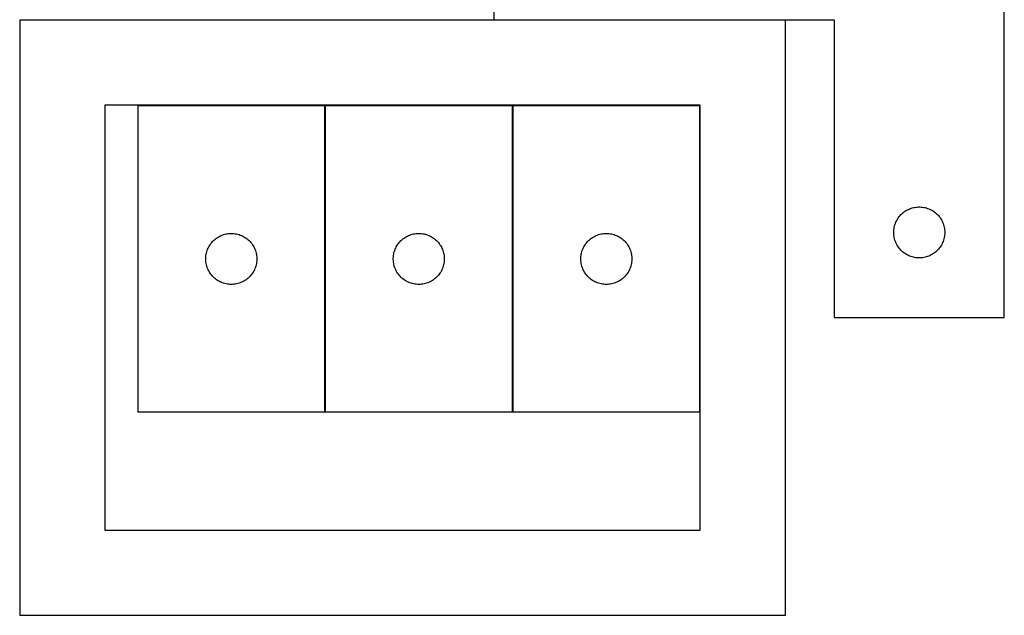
# Model space of a CAD drawing. Header units: millimetres. Extents: x 7 to 1493, y 7 to 2993.
# Tile 4 of 16: x 914 to 1493, y 7 to 357. Entities that reach past the tile are written whole.
import ezdxf

# ---------------------------------------------------------------- set-up
doc = ezdxf.new("R2010")
doc.units = ezdxf.units.MM
doc.layers.add('COMMON', color=5, linetype='CONTINUOUS', true_color=0x0000ff)
doc.layers.add('CUT', color=7, linetype='CONTINUOUS', true_color=0x000000)

msp = doc.modelspace()

# ---------------------------------------------------------------- linework, layer by layer
at = {"layer": 'COMMON'}
for p, q in [((1364.0716, 356.663434), (1192.727991, 356.663434)), ((1093.531471, 126.197733), (1093.531471, 306.197733)), ((1203.731472, 126.197733), (1203.731472, 306.197733))]:
    msp.add_line(p, q, dxfattribs=at)
at = {"layer": 'CUT'}
for p, q in [((1192.727991, 431.763434), (1192.727991, 356.763434)), ((1492.727991, 181.763434), (1492.727991, 431.763434)), ((1364.0716, 356.563433), (914.0716, 356.563433)), ((914.0716, 356.563433), (914.0716, 6.563433)), ((1192.727991, 356.763434), (1392.727991, 356.763434)), ((1364.0716, 6.563433), (1364.0716, 356.563433)), ((1392.727991, 356.763434), (1392.727991, 181.763434)), ((1314.0716, 306.563433), (964.0716, 306.563433)), ((964.0716, 306.563433), (964.0716, 56.563433)), ((983.43147, 306.197733), (983.43147, 126.197733)), ((1093.43147, 306.197733), (983.43147, 306.197733)), ((1093.43147, 126.197733), (1093.43147, 306.197733)), ((1093.631471, 306.197733), (1093.631471, 126.197733)), ((1203.631471, 306.197733), (1093.631471, 306.197733)), ((1203.631471, 126.197733), (1203.631471, 306.197733)), ((1203.831472, 306.197733), (1203.831472, 126.197733)), ((1313.831472, 306.197733), (1203.831472, 306.197733)), ((1313.831472, 126.197733), (1313.831472, 306.197733)), ((1314.0716, 56.563433), (1314.0716, 306.563433)), ((1432.538891, 242.771715), (1433.119093, 243.281641)), ((1433.119093, 243.281641), (1433.724777, 243.761023)), ((1433.724777, 243.761023), (1434.354335, 244.20859)), ((1434.354335, 244.20859), (1435.006099, 244.623154)), ((1435.006099, 244.623154), (1435.67834, 245.003616)), ((1435.67834, 245.003616), (1436.369275, 245.348968)), ((1436.369275, 245.348968), (1437.077072, 245.658294)), ((1437.077072, 245.658294), (1437.799855, 245.930773)), ((1437.799855, 245.930773), (1438.535706, 246.165682)), ((1438.535706, 246.165682), (1439.282675, 246.3624)), ((1439.282675, 246.3624), (1440.038779, 246.520404)), ((1440.038779, 246.520404), (1440.802015, 246.639274)), ((1440.802015, 246.639274), (1441.570359, 246.718697)), ((1441.570359, 246.718697), (1442.341772, 246.758461)), ((1442.341772, 246.758461), (1443.11421, 246.758461)), ((1443.11421, 246.758461), (1443.885623, 246.718697)), ((1443.885623, 246.718697), (1444.653966, 246.639274)), ((1444.653966, 246.639274), (1445.417202, 246.520404)), ((1445.417202, 246.520404), (1446.173307, 246.3624)), ((1446.173307, 246.3624), (1446.920275, 246.165682)), ((1446.920275, 246.165682), (1447.656127, 245.930773)), ((1447.656127, 245.930773), (1448.378909, 245.658294)), ((1448.378909, 245.658294), (1449.086707, 245.348968)), ((1449.086707, 245.348968), (1449.777642, 245.003616)), ((1449.777642, 245.003616), (1450.449883, 244.623154)), ((1450.449883, 244.623154), (1451.101647, 244.20859)), ((1451.101647, 244.20859), (1451.731205, 243.761023)), ((1451.731205, 243.761023), (1452.336888, 243.281641)), ((1452.336888, 243.281641), (1452.917091, 242.771715)), ((1428.692239, 237.054716), (1428.983237, 237.770243)), ((1428.983237, 237.770243), (1429.310685, 238.469841)), ((1429.310685, 238.469841), (1429.673712, 239.151655)), ((1429.673712, 239.151655), (1430.071357, 239.813877)), ((1430.071357, 239.813877), (1430.502566, 240.454751)), ((1430.502566, 240.454751), (1430.966194, 241.072577)), ((1430.966194, 241.072577), (1431.461012, 241.665716)), ((1431.461012, 241.665716), (1431.985708, 242.232597)), ((1431.985708, 242.232597), (1432.538891, 242.771715)), ((1452.917091, 242.771715), (1453.470274, 242.232597)), ((1453.470274, 242.232597), (1453.99497, 241.665716)), ((1453.99497, 241.665716), (1454.489788, 241.072577)), ((1454.489788, 241.072577), (1454.953416, 240.454751)), ((1454.953416, 240.454751), (1455.384624, 239.813877)), ((1455.384624, 239.813877), (1455.782269, 239.151655)), ((1455.782269, 239.151655), (1456.145297, 238.469841)), ((1456.145297, 238.469841), (1456.472744, 237.770243)), ((1456.472744, 237.770243), (1456.763743, 237.054716)), ((1427.727991, 231.763434), (1427.747879, 232.535616)), ((1427.747879, 230.991253), (1427.727991, 231.763434)), ((1427.747879, 232.535616), (1427.807493, 233.305749)), ((1427.807493, 233.305749), (1427.906672, 234.071793)), ((1427.906672, 234.071793), (1428.045156, 234.831715)), ((1428.045156, 234.831715), (1428.222575, 235.583501)), ((1428.222575, 235.583501), (1428.43846, 236.325157)), ((1428.43846, 236.325157), (1428.692239, 237.054716)), ((1456.763743, 237.054716), (1457.017522, 236.325157)), ((1457.017522, 236.325157), (1457.233407, 235.583501)), ((1457.233407, 235.583501), (1457.410826, 234.831715)), ((1457.410826, 234.831715), (1457.549309, 234.071793)), ((1457.549309, 234.071793), (1457.648489, 233.305749)), ((1457.648489, 233.305749), (1457.708102, 232.535616)), ((1457.708102, 232.535616), (1457.727991, 231.763434)), ((1457.727991, 231.763434), (1457.708102, 230.991253)), ((1026.433882, 225.200947), (1026.913264, 225.80663)), ((1026.913264, 225.80663), (1027.42319, 226.386833)), ((1027.42319, 226.386833), (1027.962308, 226.940016)), ((1027.962308, 226.940016), (1028.529189, 227.464712)), ((1028.529189, 227.464712), (1029.122328, 227.95953)), ((1029.122328, 227.95953), (1029.740154, 228.423158)), ((1029.740154, 228.423158), (1030.381028, 228.854366)), ((1030.381028, 228.854366), (1031.043249, 229.252011)), ((1031.043249, 229.252011), (1031.725064, 229.615039)), ((1031.725064, 229.615039), (1032.424662, 229.942486)), ((1032.424662, 229.942486), (1033.140189, 230.233485)), ((1033.140189, 230.233485), (1033.869748, 230.487264)), ((1033.869748, 230.487264), (1034.611404, 230.703149)), ((1034.611404, 230.703149), (1035.363189, 230.880568)), ((1035.363189, 230.880568), (1036.123112, 231.019051)), ((1036.123112, 231.019051), (1036.889155, 231.118231)), ((1036.889155, 231.118231), (1037.659289, 231.177844)), ((1037.659289, 231.177844), (1038.43147, 231.197733)), ((1038.43147, 231.197733), (1039.203652, 231.177844)), ((1039.203652, 231.177844), (1039.973785, 231.118231)), ((1039.973785, 231.118231), (1040.739829, 231.019051)), ((1040.739829, 231.019051), (1041.499751, 230.880568)), ((1041.499751, 230.880568), (1042.251537, 230.703149)), ((1042.251537, 230.703149), (1042.993193, 230.487264)), ((1042.993193, 230.487264), (1043.722752, 230.233485)), ((1043.722752, 230.233485), (1044.438279, 229.942486)), ((1044.438279, 229.942486), (1045.137877, 229.615039)), ((1045.137877, 229.615039), (1045.819691, 229.252011)), ((1045.819691, 229.252011), (1046.481913, 228.854366)), ((1046.481913, 228.854366), (1047.122787, 228.423158)), ((1047.122787, 228.423158), (1047.740613, 227.95953)), ((1047.740613, 227.95953), (1048.333752, 227.464712)), ((1048.333752, 227.464712), (1048.900633, 226.940016)), ((1048.900633, 226.940016), (1049.439751, 226.386833)), ((1049.439751, 226.386833), (1049.949677, 225.80663)), ((1049.949677, 225.80663), (1050.429059, 225.200947)), ((1136.633883, 225.200947), (1137.113265, 225.80663)), ((1137.113265, 225.80663), (1137.623191, 226.386833)), ((1137.623191, 226.386833), (1138.162309, 226.940016)), ((1138.162309, 226.940016), (1138.72919, 227.464712)), ((1138.72919, 227.464712), (1139.322329, 227.95953)), ((1139.322329, 227.95953), (1139.940155, 228.423158)), ((1139.940155, 228.423158), (1140.581029, 228.854366)), ((1140.581029, 228.854366), (1141.24325, 229.252011)), ((1141.24325, 229.252011), (1141.925065, 229.615039)), ((1141.925065, 229.615039), (1142.624663, 229.942486)), ((1142.624663, 229.942486), (1143.34019, 230.233485)), ((1143.34019, 230.233485), (1144.069749, 230.487264)), ((1144.069749, 230.487264), (1144.811405, 230.703149)), ((1144.811405, 230.703149), (1145.56319, 230.880568)), ((1145.56319, 230.880568), (1146.323113, 231.019051)), ((1146.323113, 231.019051), (1147.089156, 231.118231)), ((1147.089156, 231.118231), (1147.85929, 231.177844)), ((1147.85929, 231.177844), (1148.631471, 231.197733)), ((1148.631471, 231.197733), (1149.403653, 231.177844)), ((1149.403653, 231.177844), (1150.173786, 231.118231)), ((1150.173786, 231.118231), (1150.93983, 231.019051)), ((1150.93983, 231.019051), (1151.699752, 230.880568)), ((1151.699752, 230.880568), (1152.451538, 230.703149)), ((1152.451538, 230.703149), (1153.193194, 230.487264)), ((1153.193194, 230.487264), (1153.922753, 230.233485)), ((1153.922753, 230.233485), (1154.63828, 229.942486)), ((1154.63828, 229.942486), (1155.337878, 229.615039)), ((1155.337878, 229.615039), (1156.019692, 229.252011)), ((1156.019692, 229.252011), (1156.681914, 228.854366)), ((1156.681914, 228.854366), (1157.322788, 228.423158)), ((1157.322788, 228.423158), (1157.940614, 227.95953)), ((1157.940614, 227.95953), (1158.533753, 227.464712)), ((1158.533753, 227.464712), (1159.100634, 226.940016)), ((1159.100634, 226.940016), (1159.639752, 226.386833)), ((1159.639752, 226.386833), (1160.149678, 225.80663)), ((1160.149678, 225.80663), (1160.62906, 225.200947)), ((1246.833884, 225.200947), (1247.313266, 225.80663)), ((1247.313266, 225.80663), (1247.823192, 226.386833)), ((1247.823192, 226.386833), (1248.36231, 226.940016)), ((1248.36231, 226.940016), (1248.929191, 227.464712)), ((1248.929191, 227.464712), (1249.52233, 227.95953)), ((1249.52233, 227.95953), (1250.140156, 228.423158)), ((1250.140156, 228.423158), (1250.78103, 228.854366)), ((1250.78103, 228.854366), (1251.443251, 229.252011)), ((1251.443251, 229.252011), (1252.125066, 229.615039)), ((1252.125066, 229.615039), (1252.824664, 229.942486)), ((1252.824664, 229.942486), (1253.540191, 230.233485)), ((1253.540191, 230.233485), (1254.26975, 230.487264)), ((1254.26975, 230.487264), (1255.011406, 230.703149)), ((1255.011406, 230.703149), (1255.763191, 230.880568)), ((1255.763191, 230.880568), (1256.523114, 231.019051)), ((1256.523114, 231.019051), (1257.289157, 231.118231)), ((1257.289157, 231.118231), (1258.059291, 231.177844)), ((1258.059291, 231.177844), (1258.831472, 231.197733)), ((1258.831472, 231.197733), (1259.603654, 231.177844)), ((1259.603654, 231.177844), (1260.373787, 231.118231)), ((1260.373787, 231.118231), (1261.139831, 231.019051)), ((1261.139831, 231.019051), (1261.899753, 230.880568)), ((1261.899753, 230.880568), (1262.651539, 230.703149)), ((1262.651539, 230.703149), (1263.393195, 230.487264)), ((1263.393195, 230.487264), (1264.122754, 230.233485)), ((1264.122754, 230.233485), (1264.838281, 229.942486)), ((1264.838281, 229.942486), (1265.537879, 229.615039)), ((1265.537879, 229.615039), (1266.219693, 229.252011)), ((1266.219693, 229.252011), (1266.881915, 228.854366)), ((1266.881915, 228.854366), (1267.522789, 228.423158)), ((1267.522789, 228.423158), (1268.140615, 227.95953)), ((1268.140615, 227.95953), (1268.733754, 227.464712)), ((1268.733754, 227.464712), (1269.300635, 226.940016)), ((1269.300635, 226.940016), (1269.839753, 226.386833)), ((1269.839753, 226.386833), (1270.349679, 225.80663)), ((1270.349679, 225.80663), (1270.829061, 225.200947)), ((1427.807493, 230.221119), (1427.747879, 230.991253)), ((1427.906672, 229.455076), (1427.807493, 230.221119)), ((1428.045156, 228.695153), (1427.906672, 229.455076)), ((1428.222575, 227.943368), (1428.045156, 228.695153)), ((1428.43846, 227.201712), (1428.222575, 227.943368)), ((1428.692239, 226.472153), (1428.43846, 227.201712)), ((1428.983237, 225.756626), (1428.692239, 226.472153)), ((1429.310685, 225.057027), (1428.983237, 225.756626)), ((1456.472744, 225.756626), (1456.145297, 225.057027)), ((1456.763743, 226.472153), (1456.472744, 225.756626)), ((1457.017522, 227.201712), (1456.763743, 226.472153)), ((1457.233407, 227.943368), (1457.017522, 227.201712)), ((1457.410826, 228.695153), (1457.233407, 227.943368)), ((1457.549309, 229.455076), (1457.410826, 228.695153)), ((1457.648489, 230.221119), (1457.549309, 229.455076)), ((1457.708102, 230.991253), (1457.648489, 230.221119)), ((1023.832505, 219.643049), (1024.029222, 220.390017)), ((1024.029222, 220.390017), (1024.264132, 221.125869)), ((1024.264132, 221.125869), (1024.536611, 221.848651)), ((1024.536611, 221.848651), (1024.845936, 222.556449)), ((1024.845936, 222.556449), (1025.191288, 223.247384)), ((1025.191288, 223.247384), (1025.571751, 223.919625)), ((1025.571751, 223.919625), (1025.986315, 224.571389)), ((1025.986315, 224.571389), (1026.433882, 225.200947)), ((1050.429059, 225.200947), (1050.876626, 224.571389)), ((1050.876626, 224.571389), (1051.29119, 223.919625)), ((1051.29119, 223.919625), (1051.671652, 223.247384)), ((1051.671652, 223.247384), (1052.017004, 222.556449)), ((1052.017004, 222.556449), (1052.32633, 221.848651)), ((1052.32633, 221.848651), (1052.598809, 221.125869)), ((1052.598809, 221.125869), (1052.833719, 220.390017)), ((1052.833719, 220.390017), (1053.030436, 219.643049)), ((1134.032506, 219.643049), (1134.229223, 220.390017)), ((1134.229223, 220.390017), (1134.464133, 221.125869)), ((1134.464133, 221.125869), (1134.736612, 221.848651)), ((1134.736612, 221.848651), (1135.045937, 222.556449)), ((1135.045937, 222.556449), (1135.391289, 223.247384)), ((1135.391289, 223.247384), (1135.771752, 223.919625)), ((1135.771752, 223.919625), (1136.186316, 224.571389)), ((1136.186316, 224.571389), (1136.633883, 225.200947)), ((1160.62906, 225.200947), (1161.076627, 224.571389)), ((1161.076627, 224.571389), (1161.491191, 223.919625)), ((1161.491191, 223.919625), (1161.871653, 223.247384)), ((1161.871653, 223.247384), (1162.217005, 222.556449)), ((1162.217005, 222.556449), (1162.526331, 221.848651)), ((1162.526331, 221.848651), (1162.79881, 221.125869)), ((1162.79881, 221.125869), (1163.03372, 220.390017)), ((1163.03372, 220.390017), (1163.230437, 219.643049)), ((1244.232507, 219.643049), (1244.429224, 220.390017)), ((1244.429224, 220.390017), (1244.664134, 221.125869)), ((1244.664134, 221.125869), (1244.936613, 221.848651)), ((1244.936613, 221.848651), (1245.245938, 222.556449)), ((1245.245938, 222.556449), (1245.59129, 223.247384)), ((1245.59129, 223.247384), (1245.971753, 223.919625)), ((1245.971753, 223.919625), (1246.386317, 224.571389)), ((1246.386317, 224.571389), (1246.833884, 225.200947)), ((1270.829061, 225.200947), (1271.276628, 224.571389)), ((1271.276628, 224.571389), (1271.691192, 223.919625)), ((1271.691192, 223.919625), (1272.071654, 223.247384)), ((1272.071654, 223.247384), (1272.417006, 222.556449)), ((1272.417006, 222.556449), (1272.726332, 221.848651)), ((1272.726332, 221.848651), (1272.998811, 221.125869)), ((1272.998811, 221.125869), (1273.233721, 220.390017)), ((1273.233721, 220.390017), (1273.430438, 219.643049)), ((1429.673712, 224.375213), (1429.310685, 225.057027)), ((1430.071357, 223.712991), (1429.673712, 224.375213)), ((1430.502566, 223.072118), (1430.071357, 223.712991)), ((1430.966194, 222.454292), (1430.502566, 223.072118)), ((1431.461012, 221.861153), (1430.966194, 222.454292)), ((1431.985708, 221.294272), (1431.461012, 221.861153)), ((1432.538891, 220.755154), (1431.985708, 221.294272)), ((1433.119093, 220.245228), (1432.538891, 220.755154)), ((1433.724777, 219.765846), (1433.119093, 220.245228)), ((1452.336888, 220.245228), (1451.731205, 219.765846)), ((1452.917091, 220.755154), (1452.336888, 220.245228)), ((1453.470274, 221.294272), (1452.917091, 220.755154)), ((1453.99497, 221.861153), (1453.470274, 221.294272)), ((1454.489788, 222.454292), (1453.99497, 221.861153)), ((1454.953416, 223.072118), (1454.489788, 222.454292)), ((1455.384624, 223.712991), (1454.953416, 223.072118)), ((1455.782269, 224.375213), (1455.384624, 223.712991)), ((1456.145297, 225.057027), (1455.782269, 224.375213)), ((1023.436443, 216.583952), (1023.476208, 217.355365)), ((1023.436443, 215.811514), (1023.436443, 216.583952)), ((1023.476208, 215.040101), (1023.436443, 215.811514)), ((1023.476208, 217.355365), (1023.55563, 218.123708)), ((1023.55563, 214.271757), (1023.476208, 215.040101)), ((1023.55563, 218.123708), (1023.674501, 218.886944)), ((1023.674501, 213.508521), (1023.55563, 214.271757)), ((1023.674501, 218.886944), (1023.832505, 219.643049)), ((1053.030436, 219.643049), (1053.18844, 218.886944)), ((1053.18844, 218.886944), (1053.307311, 218.123708)), ((1053.307311, 214.271757), (1053.18844, 213.508521)), ((1053.307311, 218.123708), (1053.386733, 217.355365)), ((1053.386733, 215.040101), (1053.307311, 214.271757)), ((1053.386733, 217.355365), (1053.426497, 216.583952)), ((1053.426497, 215.811514), (1053.386733, 215.040101)), ((1053.426497, 216.583952), (1053.426497, 215.811514)), ((1133.636444, 216.583952), (1133.676209, 217.355365)), ((1133.636444, 215.811514), (1133.636444, 216.583952)), ((1133.676209, 215.040101), (1133.636444, 215.811514)), ((1133.676209, 217.355365), (1133.755631, 218.123708)), ((1133.755631, 214.271757), (1133.676209, 215.040101)), ((1133.755631, 218.123708), (1133.874502, 218.886944)), ((1133.874502, 213.508521), (1133.755631, 214.271757)), ((1133.874502, 218.886944), (1134.032506, 219.643049)), ((1163.230437, 219.643049), (1163.388441, 218.886944)), ((1163.388441, 218.886944), (1163.507312, 218.123708)), ((1163.507312, 214.271757), (1163.388441, 213.508521)), ((1163.507312, 218.123708), (1163.586734, 217.355365)), ((1163.586734, 215.040101), (1163.507312, 214.271757)), ((1163.586734, 217.355365), (1163.626498, 216.583952)), ((1163.626498, 215.811514), (1163.586734, 215.040101)), ((1163.626498, 216.583952), (1163.626498, 215.811514)), ((1243.836445, 216.583952), (1243.87621, 217.355365)), ((1243.836445, 215.811514), (1243.836445, 216.583952)), ((1243.87621, 215.040101), (1243.836445, 215.811514)), ((1243.87621, 217.355365), (1243.955632, 218.123708)), ((1243.955632, 214.271757), (1243.87621, 215.040101)), ((1243.955632, 218.123708), (1244.074503, 218.886944)), ((1244.074503, 213.508521), (1243.955632, 214.271757)), ((1244.074503, 218.886944), (1244.232507, 219.643049)), ((1273.430438, 219.643049), (1273.588442, 218.886944)), ((1273.588442, 218.886944), (1273.707313, 218.123708)), ((1273.707313, 214.271757), (1273.588442, 213.508521)), ((1273.707313, 218.123708), (1273.786735, 217.355365)), ((1273.786735, 215.040101), (1273.707313, 214.271757)), ((1273.786735, 217.355365), (1273.826499, 216.583952)), ((1273.826499, 215.811514), (1273.786735, 215.040101)), ((1273.826499, 216.583952), (1273.826499, 215.811514)), ((1434.354335, 219.318279), (1433.724777, 219.765846)), ((1435.006099, 218.903715), (1434.354335, 219.318279)), ((1435.67834, 218.523252), (1435.006099, 218.903715)), ((1436.369275, 218.1779), (1435.67834, 218.523252)), ((1437.077072, 217.868575), (1436.369275, 218.1779)), ((1437.799855, 217.596096), (1437.077072, 217.868575)), ((1438.535706, 217.361186), (1437.799855, 217.596096)), ((1439.282675, 217.164469), (1438.535706, 217.361186)), ((1440.038779, 217.006465), (1439.282675, 217.164469)), ((1440.802015, 216.887594), (1440.038779, 217.006465)), ((1441.570359, 216.808171), (1440.802015, 216.887594)), ((1442.341772, 216.768407), (1441.570359, 216.808171)), ((1443.11421, 216.768407), (1442.341772, 216.768407)), ((1443.885623, 216.808171), (1443.11421, 216.768407)), ((1444.653966, 216.887594), (1443.885623, 216.808171)), ((1445.417202, 217.006465), (1444.653966, 216.887594)), ((1446.173307, 217.164469), (1445.417202, 217.006465)), ((1446.920275, 217.361186), (1446.173307, 217.164469)), ((1447.656127, 217.596096), (1446.920275, 217.361186)), ((1448.378909, 217.868575), (1447.656127, 217.596096)), ((1449.086707, 218.1779), (1448.378909, 217.868575)), ((1449.777642, 218.523252), (1449.086707, 218.1779)), ((1450.449883, 218.903715), (1449.777642, 218.523252)), ((1451.101647, 219.318279), (1450.449883, 218.903715)), ((1451.731205, 219.765846), (1451.101647, 219.318279)), ((1023.832505, 212.752417), (1023.674501, 213.508521)), ((1024.029222, 212.005448), (1023.832505, 212.752417)), ((1024.264132, 211.269597), (1024.029222, 212.005448)), ((1024.536611, 210.546814), (1024.264132, 211.269597)), ((1024.845936, 209.839017), (1024.536611, 210.546814)), ((1025.191288, 209.148082), (1024.845936, 209.839017)), ((1025.571751, 208.475841), (1025.191288, 209.148082)), ((1025.986315, 207.824077), (1025.571751, 208.475841)), ((1051.29119, 208.475841), (1050.876626, 207.824077)), ((1051.671652, 209.148082), (1051.29119, 208.475841)), ((1052.017004, 209.839017), (1051.671652, 209.148082)), ((1052.32633, 210.546814), (1052.017004, 209.839017)), ((1052.598809, 211.269597), (1052.32633, 210.546814)), ((1052.833719, 212.005448), (1052.598809, 211.269597)), ((1053.030436, 212.752417), (1052.833719, 212.005448)), ((1053.18844, 213.508521), (1053.030436, 212.752417)), ((1134.032506, 212.752417), (1133.874502, 213.508521)), ((1134.229223, 212.005448), (1134.032506, 212.752417)), ((1134.464133, 211.269597), (1134.229223, 212.005448)), ((1134.736612, 210.546814), (1134.464133, 211.269597)), ((1135.045937, 209.839017), (1134.736612, 210.546814)), ((1135.391289, 209.148082), (1135.045937, 209.839017)), ((1135.771752, 208.475841), (1135.391289, 209.148082)), ((1136.186316, 207.824077), (1135.771752, 208.475841)), ((1161.491191, 208.475841), (1161.076627, 207.824077)), ((1161.871653, 209.148082), (1161.491191, 208.475841)), ((1162.217005, 209.839017), (1161.871653, 209.148082)), ((1162.526331, 210.546814), (1162.217005, 209.839017)), ((1162.79881, 211.269597), (1162.526331, 210.546814)), ((1163.03372, 212.005448), (1162.79881, 211.269597)), ((1163.230437, 212.752417), (1163.03372, 212.005448)), ((1163.388441, 213.508521), (1163.230437, 212.752417)), ((1244.232507, 212.752417), (1244.074503, 213.508521)), ((1244.429224, 212.005448), (1244.232507, 212.752417)), ((1244.664134, 211.269597), (1244.429224, 212.005448)), ((1244.936613, 210.546814), (1244.664134, 211.269597)), ((1245.245938, 209.839017), (1244.936613, 210.546814)), ((1245.59129, 209.148082), (1245.245938, 209.839017)), ((1245.971753, 208.475841), (1245.59129, 209.148082)), ((1246.386317, 207.824077), (1245.971753, 208.475841)), ((1271.691192, 208.475841), (1271.276628, 207.824077)), ((1272.071654, 209.148082), (1271.691192, 208.475841)), ((1272.417006, 209.839017), (1272.071654, 209.148082)), ((1272.726332, 210.546814), (1272.417006, 209.839017)), ((1272.998811, 211.269597), (1272.726332, 210.546814)), ((1273.233721, 212.005448), (1272.998811, 211.269597)), ((1273.430438, 212.752417), (1273.233721, 212.005448)), ((1273.588442, 213.508521), (1273.430438, 212.752417)), ((1026.433882, 207.194519), (1025.986315, 207.824077)), ((1026.913264, 206.588835), (1026.433882, 207.194519)), ((1027.42319, 206.008633), (1026.913264, 206.588835)), ((1027.962308, 205.45545), (1027.42319, 206.008633)), ((1028.529189, 204.930754), (1027.962308, 205.45545)), ((1029.122328, 204.435936), (1028.529189, 204.930754)), ((1029.740154, 203.972308), (1029.122328, 204.435936)), ((1030.381028, 203.541099), (1029.740154, 203.972308)), ((1031.043249, 203.143454), (1030.381028, 203.541099)), ((1031.725064, 202.780427), (1031.043249, 203.143454)), ((1032.424662, 202.452979), (1031.725064, 202.780427)), ((1045.137877, 202.780427), (1044.438279, 202.452979)), ((1045.819691, 203.143454), (1045.137877, 202.780427)), ((1046.481913, 203.541099), (1045.819691, 203.143454)), ((1047.122787, 203.972308), (1046.481913, 203.541099)), ((1047.740613, 204.435936), (1047.122787, 203.972308)), ((1048.333752, 204.930754), (1047.740613, 204.435936)), ((1048.900633, 205.45545), (1048.333752, 204.930754)), ((1049.439751, 206.008633), (1048.900633, 205.45545)), ((1049.949677, 206.588835), (1049.439751, 206.008633)), ((1050.429059, 207.194519), (1049.949677, 206.588835)), ((1050.876626, 207.824077), (1050.429059, 207.194519)), ((1136.633883, 207.194519), (1136.186316, 207.824077)), ((1137.113265, 206.588835), (1136.633883, 207.194519)), ((1137.623191, 206.008633), (1137.113265, 206.588835)), ((1138.162309, 205.45545), (1137.623191, 206.008633)), ((1138.72919, 204.930754), (1138.162309, 205.45545)), ((1139.322329, 204.435936), (1138.72919, 204.930754)), ((1139.940155, 203.972308), (1139.322329, 204.435936)), ((1140.581029, 203.541099), (1139.940155, 203.972308)), ((1141.24325, 203.143454), (1140.581029, 203.541099)), ((1141.925065, 202.780427), (1141.24325, 203.143454)), ((1142.624663, 202.452979), (1141.925065, 202.780427)), ((1155.337878, 202.780427), (1154.63828, 202.452979)), ((1156.019692, 203.143454), (1155.337878, 202.780427)), ((1156.681914, 203.541099), (1156.019692, 203.143454)), ((1157.322788, 203.972308), (1156.681914, 203.541099)), ((1157.940614, 204.435936), (1157.322788, 203.972308)), ((1158.533753, 204.930754), (1157.940614, 204.435936)), ((1159.100634, 205.45545), (1158.533753, 204.930754)), ((1159.639752, 206.008633), (1159.100634, 205.45545)), ((1160.149678, 206.588835), (1159.639752, 206.008633)), ((1160.62906, 207.194519), (1160.149678, 206.588835)), ((1161.076627, 207.824077), (1160.62906, 207.194519)), ((1246.833884, 207.194519), (1246.386317, 207.824077)), ((1247.313266, 206.588835), (1246.833884, 207.194519)), ((1247.823192, 206.008633), (1247.313266, 206.588835)), ((1248.36231, 205.45545), (1247.823192, 206.008633)), ((1248.929191, 204.930754), (1248.36231, 205.45545)), ((1249.52233, 204.435936), (1248.929191, 204.930754)), ((1250.140156, 203.972308), (1249.52233, 204.435936)), ((1250.78103, 203.541099), (1250.140156, 203.972308)), ((1251.443251, 203.143454), (1250.78103, 203.541099)), ((1252.125066, 202.780427), (1251.443251, 203.143454)), ((1252.824664, 202.452979), (1252.125066, 202.780427)), ((1265.537879, 202.780427), (1264.838281, 202.452979)), ((1266.219693, 203.143454), (1265.537879, 202.780427)), ((1266.881915, 203.541099), (1266.219693, 203.143454)), ((1267.522789, 203.972308), (1266.881915, 203.541099)), ((1268.140615, 204.435936), (1267.522789, 203.972308)), ((1268.733754, 204.930754), (1268.140615, 204.435936)), ((1269.300635, 205.45545), (1268.733754, 204.930754)), ((1269.839753, 206.008633), (1269.300635, 205.45545)), ((1270.349679, 206.588835), (1269.839753, 206.008633)), ((1270.829061, 207.194519), (1270.349679, 206.588835)), ((1271.276628, 207.824077), (1270.829061, 207.194519)), ((1033.140189, 202.161981), (1032.424662, 202.452979)), ((1033.869748, 201.908202), (1033.140189, 202.161981)), ((1034.611404, 201.692317), (1033.869748, 201.908202)), ((1035.363189, 201.514898), (1034.611404, 201.692317)), ((1036.123112, 201.376414), (1035.363189, 201.514898)), ((1036.889155, 201.277235), (1036.123112, 201.376414)), ((1037.659289, 201.217621), (1036.889155, 201.277235)), ((1038.43147, 201.197733), (1037.659289, 201.217621)), ((1039.203652, 201.217621), (1038.43147, 201.197733)), ((1039.973785, 201.277235), (1039.203652, 201.217621)), ((1040.739829, 201.376414), (1039.973785, 201.277235)), ((1041.499751, 201.514898), (1040.739829, 201.376414)), ((1042.251537, 201.692317), (1041.499751, 201.514898)), ((1042.993193, 201.908202), (1042.251537, 201.692317)), ((1043.722752, 202.161981), (1042.993193, 201.908202)), ((1044.438279, 202.452979), (1043.722752, 202.161981)), ((1143.34019, 202.161981), (1142.624663, 202.452979)), ((1144.069749, 201.908202), (1143.34019, 202.161981)), ((1144.811405, 201.692317), (1144.069749, 201.908202)), ((1145.56319, 201.514898), (1144.811405, 201.692317)), ((1146.323113, 201.376414), (1145.56319, 201.514898)), ((1147.089156, 201.277235), (1146.323113, 201.376414)), ((1147.85929, 201.217621), (1147.089156, 201.277235)), ((1148.631471, 201.197733), (1147.85929, 201.217621)), ((1149.403653, 201.217621), (1148.631471, 201.197733)), ((1150.173786, 201.277235), (1149.403653, 201.217621)), ((1150.93983, 201.376414), (1150.173786, 201.277235)), ((1151.699752, 201.514898), (1150.93983, 201.376414)), ((1152.451538, 201.692317), (1151.699752, 201.514898)), ((1153.193194, 201.908202), (1152.451538, 201.692317)), ((1153.922753, 202.161981), (1153.193194, 201.908202)), ((1154.63828, 202.452979), (1153.922753, 202.161981)), ((1253.540191, 202.161981), (1252.824664, 202.452979)), ((1254.26975, 201.908202), (1253.540191, 202.161981)), ((1255.011406, 201.692317), (1254.26975, 201.908202)), ((1255.763191, 201.514898), (1255.011406, 201.692317)), ((1256.523114, 201.376414), (1255.763191, 201.514898)), ((1257.289157, 201.277235), (1256.523114, 201.376414)), ((1258.059291, 201.217621), (1257.289157, 201.277235)), ((1258.831472, 201.197733), (1258.059291, 201.217621)), ((1259.603654, 201.217621), (1258.831472, 201.197733)), ((1260.373787, 201.277235), (1259.603654, 201.217621)), ((1261.139831, 201.376414), (1260.373787, 201.277235)), ((1261.899753, 201.514898), (1261.139831, 201.376414)), ((1262.651539, 201.692317), (1261.899753, 201.514898)), ((1263.393195, 201.908202), (1262.651539, 201.692317)), ((1264.122754, 202.161981), (1263.393195, 201.908202)), ((1264.838281, 202.452979), (1264.122754, 202.161981)), ((1392.727991, 181.763434), (1492.727991, 181.763434)), ((983.43147, 126.197733), (1093.43147, 126.197733)), ((1093.631471, 126.197733), (1203.631471, 126.197733)), ((1203.831472, 126.197733), (1313.831472, 126.197733)), ((964.0716, 56.563433), (1314.0716, 56.563433)), ((914.0716, 6.563433), (1364.0716, 6.563433))]:
    msp.add_line(p, q, dxfattribs=at)

doc.saveas('drawing.dxf')
